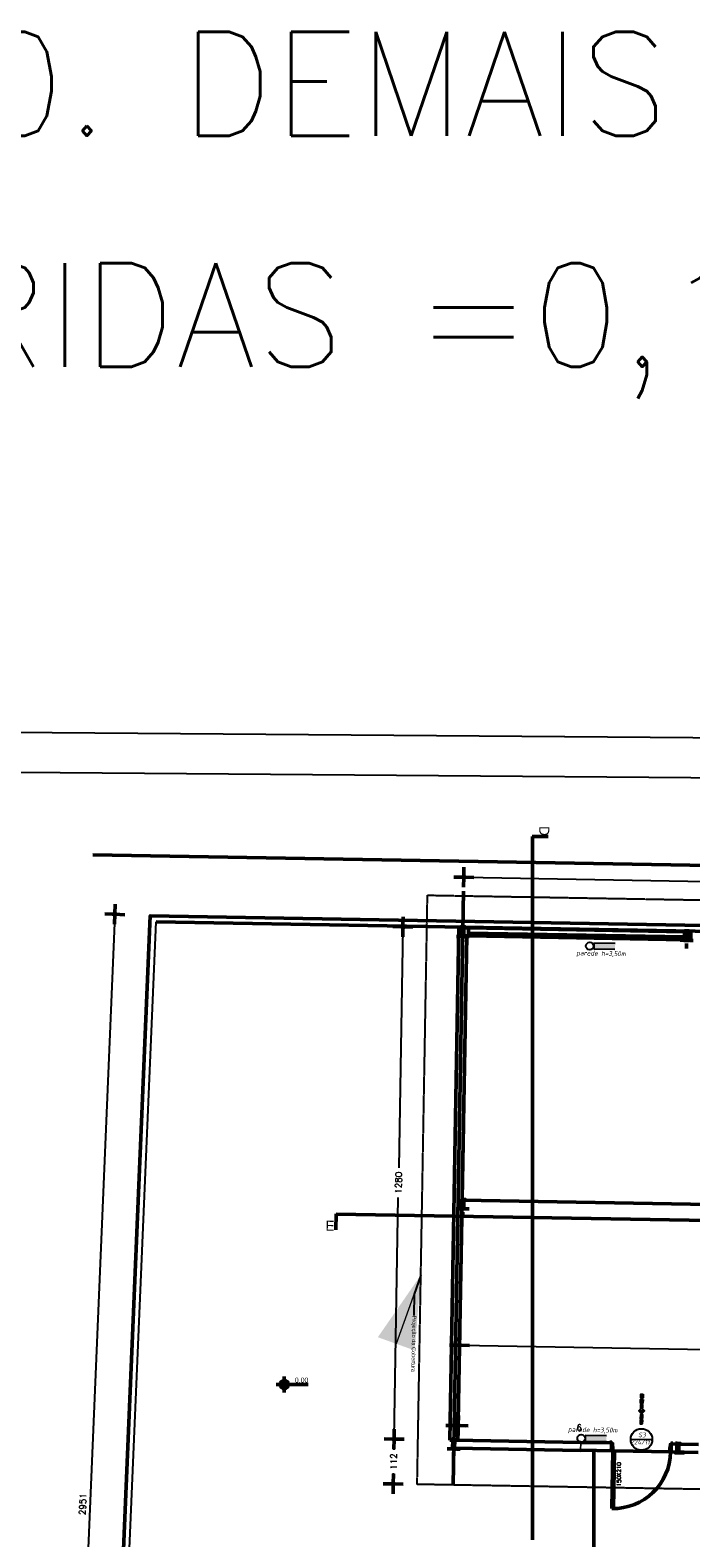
# Model space of a CAD drawing. Header units: inches. Extents: x -33917 to -601, y 26730 to 64098.
# Tile 15 of 80: x -28762 to -27110, y 31699 to 35465. Entities that reach past the tile are written whole.
import ezdxf
from ezdxf.enums import TextEntityAlignment as Align

# ---------------------------------------------------------------- set-up
doc = ezdxf.new("R2010")
doc.units = ezdxf.units.IN
doc.header["$LTSCALE"] = 0.8
doc.header["$MEASUREMENT"] = 0
doc.set_wipeout_variables(frame=1)
doc.header["$PDMODE"] = 2
doc.linetypes.add('HIDDEN', pattern=[0.375, 0.25, -0.125])
doc.linetypes.add('Linha Tracejada 2_1', pattern=[3, 2, -1])
for name, color, linetype in [('3d', 7, 'Continuous'), ('Incêndio_símbolos', 240, 'Continuous'), ('Parede.ARQ', 7, 'Continuous'), ('SIMBOLOGIA', 5, 'Continuous'), ('texto', 7, 'Continuous')]:
    doc.layers.add(name, color=color, linetype=linetype)
doc.layers.add('Parede', color=7, linetype='Continuous', lineweight=50)
doc.layers.add('Telhado', color=45, linetype='HIDDEN', lineweight=18)
doc.styles.add('GENERATED_STYLE_1', font='arial.ttf')
doc.styles.add('ISOCP', font='isocp.shx', dxfattribs={"oblique": 10})
doc.styles.add('R', font='romans.shx')
doc.styles.add('ROMANS', font='romans__.ttf')
doc.styles.add('simplexNt', font='simplex.shx')
doc.styles.add('style4', font='txt')
doc.dimstyles.new('100', dxfattribs={"dimscale": 2, "dimtxt": 14, "dimasz": 1, "dimexe": 1, "dimexo": 1, "dimgap": 5, "dimtad": 1, "dimdec": 0, "dimdsep": 46, "dimtxsty": 'R', "dimblk1": 'COTA', "dimblk2": 'COTA', "dimsah": 1, "dimcen": 1, "dimse1": 1, "dimse2": 1, "dimclrt": 7, "dimaunit": 1, "dimadec": 0, "dimazin": 0, "dimtfac": 1, "dimtdec": 0, "dimtmove": 2, "dimatfit": 3, "dimldrblk": 'COTA', "dimfxl": 1, "dimtolj": 1, "dimarcsym": 0})
doc.dimstyles.new('GENERATED_STYLE__7', dxfattribs={"dimtxt": 0.18, "dimasz": 182.4, "dimexe": 0.18, "dimexo": 0.0625, "dimgap": 0.09, "dimtad": 0, "dimtih": 1, "dimtoh": 1, "dimdec": 4, "dimzin": 0, "dimdsep": 46, "dimtxsty": 'Standard', "dimcen": 0.09, "dimadec": 0, "dimazin": 0, "dimtfac": 1, "dimtdec": 4, "dimtmove": 0, "dimatfit": 3, "dimldrblk": 'ARROWHEAD_5', "dimfxl": 1, "dimtolj": 1, "dimtzin": 0, "dimarcsym": 0})

# ---------------------------------------------------------------- blocks, each defined once
blk = doc.blocks.new('COTA')
h = blk.add_hatch(color=256)
h.paths.add_polyline_path([(0, 1.5, 0.414214), (-1.5, 0), (0, 0)])
h.paths.add_polyline_path([(1.5, 0), (0, 0), (0, -1.5, 0.414214)])
h.paths.add_polyline_path([(0, 1.5), (0, 0), (1.5, 0, 0.414214)])
h.paths.add_polyline_path([(0, 0), (-1.5, 0, 0.414214), (0, -1.5)])
for p, q in [((0, 0), (-12.5, 0)), ((0, 12.5), (0, 0)), ((0, -12.5), (0, 0)), ((0, 0), (12.5, 0))]:
    blk.add_line(p, q)
blk.add_circle((0, 0), 1.5)
blk = doc.blocks.new('*D20')
at = {"layer": 'Defpoints', "color": 0, "lineweight": -3, "transparency": 16777216}
for p in [(-27690.2, 33222.9), (-27852.4, 31945.5), (-27712.5, 31943)]:
    blk.add_point(p, dxfattribs=at)
at = {"layer": 'Parede', "color": 0, "lineweight": -2, "transparency": 16777216}
for p, q in [((-27830.1, 33223.3), (-27840.6, 32622.8)), ((-27852.4, 31947.5), (-27841.9, 32548.7))]:
    blk.add_line(p, q, dxfattribs=at)
at = {"layer": 'Parede', "color": 0, "lineweight": -2, "transparency": 16777216, "xscale": 2, "yscale": 2, "zscale": 2}
for p, rotation in [((-27830, 33225.3), 88.99999999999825), ((-27852.4, 31945.5), 268.9999999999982)]:
    blk.add_blockref('COTA', p, dxfattribs=dict(at, rotation=rotation))
at = {"layer": 'Parede', "color": 7, "transparency": 16777216, "insert": (-27841.2, 32585.8), "char_height": 16, "attachment_point": 5, "rotation": 89, "style": 'R'}
blk.add_mtext('\\A1;1280', dxfattribs=at)
blk = doc.blocks.new('*D22')
at = {"layer": 'Defpoints', "color": 0, "lineweight": -3, "transparency": 16777216}
for p in [(-27681.3, 32582.6), (-27697.7, 31979.4), (-27698.5, 31932.8)]:
    blk.add_point(p, dxfattribs=at)
at = {"layer": 'Parede', "color": 0, "lineweight": -2, "transparency": 16777216}
for p, q in [((-27699.7, 31979.4), (-27701.7, 31979.4)), ((-27691.9, 31979.3), (-27697.7, 31979.4)), ((-27689.9, 31979.2), (-27687.9, 31979.2))]:
    blk.add_line(p, q, dxfattribs=at)
at = {"layer": 'Parede', "color": 0, "lineweight": -2, "transparency": 16777216, "xscale": 2, "yscale": 2, "zscale": 2}
for p, rotation in [((-27697.7, 31979.4), 359.0000000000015), ((-27691.9, 31979.3), 179.0000000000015)]:
    blk.add_blockref('COTA', p, dxfattribs=dict(at, rotation=rotation))
at = {"layer": 'Parede', "color": 7, "transparency": 16777216, "insert": (-27389.6, 31974), "char_height": 16, "attachment_point": 5, "rotation": 359, "style": 'R'}
blk.add_mtext('\\A1;6', dxfattribs=at)
blk = doc.blocks.new('*D23')
at = {"layer": 'Defpoints', "color": 0, "lineweight": -3, "transparency": 16777216}
for p in [(-27712.5, 31943), (-27854.3, 31833.5), (-27794.5, 31832.5)]:
    blk.add_point(p, dxfattribs=at)
at = {"layer": 'Parede', "color": 0, "lineweight": -2, "transparency": 16777216}
for p, q in [((-27852.4, 31943.5), (-27852.8, 31918.9)), ((-27854.3, 31835.5), (-27853.9, 31860.1))]:
    blk.add_line(p, q, dxfattribs=at)
at = {"layer": 'Parede', "color": 0, "lineweight": -2, "transparency": 16777216, "xscale": 2, "yscale": 2, "zscale": 2}
for p, rotation in [((-27852.4, 31945.5), 88.99999999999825), ((-27854.3, 31833.5), 268.9999999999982)]:
    blk.add_blockref('COTA', p, dxfattribs=dict(at, rotation=rotation))
at = {"layer": 'Parede', "color": 7, "transparency": 16777216, "insert": (-27853.4, 31889.5), "char_height": 16, "attachment_point": 5, "rotation": 89, "style": 'R'}
blk.add_mtext('\\A1;112', dxfattribs=at)
blk = doc.blocks.new('*D29')
at = {"layer": 'Defpoints', "color": 0, "lineweight": -3, "transparency": 16777216}
for p in [(-27681.3, 32582.6), (-25381.9, 32532.5), (-27688.4, 32180)]:
    blk.add_point(p, dxfattribs=at)
at = {"layer": 'Parede', "color": 0, "lineweight": -2, "transparency": 16777216}
for p, q in [((-27686.4, 32179.9), (-26576.4, 32160.5)), ((-25390.7, 32139.8), (-26500, 32159.2))]:
    blk.add_line(p, q, dxfattribs=at)
at = {"layer": 'Parede', "color": 0, "lineweight": -2, "transparency": 16777216, "xscale": 2, "yscale": 2, "zscale": 2}
for p, rotation in [((-27688.4, 32180), 179.0000000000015), ((-25388.7, 32139.8), 359.0000000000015)]:
    blk.add_blockref('COTA', p, dxfattribs=dict(at, rotation=rotation))
at = {"layer": 'Parede', "color": 7, "transparency": 16777216, "insert": (-26538.2, 32159.9), "char_height": 16, "attachment_point": 5, "rotation": 359, "style": 'R'}
blk.add_mtext('\\A1;2300', dxfattribs=at)
blk = doc.blocks.new('*D33')
at = {"layer": 'Defpoints', "color": 0, "lineweight": -3, "transparency": 16777216}
for p in [(-27678, 33349.1), (-27678.6, 33314.2), (-25358.9, 33273.7)]:
    blk.add_point(p, dxfattribs=at)
at = {"layer": 'Parede', "color": 0, "lineweight": -2, "transparency": 16777216}
for p, q in [((-27676, 33349.1), (-26556, 33329.5)), ((-25360.3, 33308.7), (-26479.6, 33328.2))]:
    blk.add_line(p, q, dxfattribs=at)
at = {"layer": 'Parede', "color": 0, "lineweight": -2, "transparency": 16777216, "xscale": 2, "yscale": 2, "zscale": 2}
for p, rotation in [((-27678, 33349.1), 179.0000000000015), ((-25358.3, 33308.6), 359.0000000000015)]:
    blk.add_blockref('COTA', p, dxfattribs=dict(at, rotation=rotation))
at = {"layer": 'Parede', "color": 7, "transparency": 16777216, "insert": (-26517.8, 33328.9), "char_height": 16, "attachment_point": 5, "rotation": 359, "style": 'R'}
blk.add_mtext('\\A1;2320', dxfattribs=at)
blk = doc.blocks.new('ARROWHEAD_5')
at = {"linetype": 'Continuous', "lineweight": 0}
blk.add_hatch(color=0, dxfattribs=at).paths.add_polyline_path([(-1, 0.2679), (0, 0), (-1, -0.2679)])
at = {"color": 0, "linetype": 'Continuous', "lineweight": 0}
blk.add_line((0, 0), (-1, 0), dxfattribs=at)
blk = doc.blocks.new('*D34')
at = {"layer": 'Defpoints', "color": 0, "lineweight": -3, "transparency": 16777216}
for p in [(-28461.9, 33252.8), (-28675, 30308.1), (-28586.3, 30304.4)]:
    blk.add_point(p, dxfattribs=at)
at = {"layer": 'Parede', "color": 0, "lineweight": -2, "transparency": 16777216}
blk.add_line((-28550.7, 33254.5), (-28675, 30310.1), dxfattribs=at)
at = {"layer": 'Parede', "color": 0, "lineweight": -2, "transparency": 16777216, "xscale": 2, "yscale": 2, "zscale": 2}
for p, rotation in [((-28550.6, 33256.5), 87.5832752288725), ((-28675, 30308.1), 267.5832752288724)]:
    blk.add_blockref('COTA', p, dxfattribs=dict(at, rotation=rotation))
at = {"layer": 'Parede', "color": 7, "lineweight": -3, "transparency": 16777216, "insert": (-28630.8, 31783.1), "char_height": 16, "attachment_point": 5, "rotation": 87.5833, "style": 'R'}
blk.add_mtext('\\A1;2951', dxfattribs=at)
blk = doc.blocks.new('A$C72734E0C')
at = {"layer": 'SIMBOLOGIA'}
for points in [[(10.7, 68.2), (4.1, 61.6), (0, 65.7), (10.7, 76.5), (21.4, 65.7), (17.3, 61.6)], [(15.4, 101.7), (6.1, 101.7), (6.1, 116.5), (15.4, 116.5)], [(15.4, 80.7), (6.1, 80.7), (6.1, 95.5), (15.4, 95.5)], [(15.4, 42), (6.1, 42), (6.1, 56.8), (15.4, 56.8)], [(15.4, 21), (6.1, 21), (6.1, 35.8), (15.4, 35.8)], [(15.4, 0), (6.1, 0), (6.1, 14.9), (15.4, 14.9)]]:
    blk.add_hatch(color=240, dxfattribs=at).paths.add_polyline_path(points)
at = {"layer": 'SIMBOLOGIA', "color": 240}
for points in [[(10.7, 76.5), (21.4, 65.7), (17.3, 61.6), (10.7, 68.2), (4.1, 61.6), (0, 65.7)], [(6.1, 116.5), (6.1, 101.7), (15.4, 101.7), (15.4, 116.5)], [(6.1, 95.5), (6.1, 80.7), (15.4, 80.7), (15.4, 95.5)], [(6.1, 56.8), (6.1, 42), (15.4, 42), (15.4, 56.8)], [(6.1, 21), (6.1, 35.8), (15.4, 35.8), (15.4, 21)], [(6.1, 0), (6.1, 14.9), (15.4, 14.9), (15.4, 0)]]:
    blk.add_lwpolyline(points, close=True, dxfattribs=at)

msp = doc.modelspace()

# ---------------------------------------------------------------- hatches: boundary and pattern name
at = {"layer": '3d'}
msp.add_hatch(color=240, dxfattribs=at).paths.add_polyline_path([(-27299.989, 33168.277), (-27299.72, 33183.634), (-27352.961, 33184.564), (-27353.229, 33169.206)])
at = {"layer": 'Parede'}
for points in [[(-28126.717, 32081.848), (-28116.717, 32081.848), (-28117.478, 32085.675), (-28119.646, 32088.919), (-28122.89, 32091.087), (-28126.717, 32091.848)], [(-28126.717, 32081.848), (-28136.717, 32081.848), (-28135.956, 32078.022), (-28133.788, 32074.777), (-28130.544, 32072.61), (-28126.717, 32071.848)]]:
    msp.add_hatch(color=256, dxfattribs=at).paths.add_polyline_path(points)

# ---------------------------------------------------------------- linework, layer by layer
at = {"layer": '3d', "color": 240}
for p, q in [((-27352.961, 33184.564), (-27353.229, 33169.206)), ((-27299.72, 33183.634), (-27352.961, 33184.564)), ((-27299.989, 33168.277), (-27353.229, 33169.206))]:
    msp.add_line(p, q, dxfattribs=at)
msp.add_circle((-27363.056, 33177.059), 9.6, dxfattribs=at)
at = {"layer": 'Incêndio_símbolos'}
msp.add_line((-27260.681, 31945.184), (-27206.891, 31944.245), dxfattribs=at)
msp.add_circle((-27233.786, 31944.714), 26.899, dxfattribs=at)
at = {"layer": 'Parede'}
for p, q in [((-27506.914, 33450.536), (-27466.914, 33450.536)), ((-28605.595, 33405.297), (-24526.086, 33334.435)), ((-27690.524, 33202.854), (-27682.995, 33202.722)), ((-27678.056, 33202.636), (-27670.527, 33202.505)), ((-27651.77, 33209.178), (-27651.892, 33202.179)), ((-27637.18, 33208.924), (-27637.302, 33201.925)), ((-27622.59, 33208.669), (-27622.712, 33201.67)), ((-27608, 33208.414), (-27608.122, 33201.415)), ((-27593.41, 33208.16), (-27593.533, 33201.161)), ((-27578.82, 33207.905), (-27578.943, 33200.906)), ((-27564.231, 33207.65), (-27564.353, 33200.651)), ((-27549.641, 33207.396), (-27549.763, 33200.397)), ((-27535.051, 33207.141), (-27535.173, 33200.142)), ((-27520.461, 33206.886), (-27520.583, 33199.887)), ((-27505.871, 33206.632), (-27505.993, 33199.633)), ((-27491.281, 33206.377), (-27491.403, 33199.378)), ((-27476.691, 33206.122), (-27476.813, 33199.123)), ((-27462.101, 33205.868), (-27462.224, 33198.869)), ((-27447.512, 33205.613), (-27447.634, 33198.614)), ((-27432.922, 33205.358), (-27433.044, 33198.359)), ((-27418.332, 33205.104), (-27418.454, 33198.105)), ((-27403.742, 33204.849), (-27403.864, 33197.85)), ((-27389.152, 33204.594), (-27389.274, 33197.595)), ((-27374.562, 33204.34), (-27374.684, 33197.341)), ((-27359.972, 33204.085), (-27360.094, 33197.086)), ((-27345.382, 33203.83), (-27345.505, 33196.831)), ((-27330.792, 33203.576), (-27330.915, 33196.577)), ((-27316.203, 33203.321), (-27316.325, 33196.322)), ((-27301.613, 33203.066), (-27301.735, 33196.067)), ((-27287.023, 33202.812), (-27287.145, 33195.813)), ((-27272.433, 33202.557), (-27272.555, 33195.558)), ((-27257.843, 33202.302), (-27257.965, 33195.303)), ((-27243.253, 33202.048), (-27243.375, 33195.049)), ((-27228.663, 33201.793), (-27228.785, 33194.794)), ((-27214.073, 33201.538), (-27214.196, 33194.539)), ((-27199.484, 33201.284), (-27199.606, 33194.285)), ((-27184.894, 33201.029), (-27185.016, 33194.03)), ((-27170.304, 33200.774), (-27170.426, 33193.775)), ((-27155.714, 33200.52), (-27155.836, 33193.521)), ((-27110.726, 33192.733), (-27110.604, 33199.732)), ((-27110.604, 33199.732), (-27110.377, 33212.73)), ((-27996.942, 32508.565), (-27997.64, 32468.571)), ((-28126.717, 32061.848), (-28126.717, 32101.848)), ((-28146.717, 32081.848), (-28067.21, 32081.848)), ((-27312.649, 31936.066), (-27312.616, 31937.966)), ((-27312.616, 31937.966), (-27307.617, 31937.878)), ((-27307.617, 31937.878), (-27307.65, 31935.979)), ((-27308.95, 31936.001), (-27312.649, 31936.066)), ((-27307.65, 31935.979), (-27312.649, 31936.066)), ((-27308.95, 31936.001), (-27312.649, 31936.066)), ((-27308.95, 31936.001), (-27312.649, 31936.066)), ((-27309.293, 31916.358), (-27309.098, 31927.503)), ((-27309.098, 31927.503), (-27309.293, 31916.358)), ((-27309.293, 31916.358), (-27309.098, 31927.503)), ((-27309.293, 31916.358), (-27309.098, 31927.503)), ((-27309.098, 31927.503), (-27308.95, 31936.001)), ((-27309.098, 31927.503), (-27308.95, 31936.001)), ((-27309.098, 31927.503), (-27308.95, 31936.001)), ((-27309.098, 31927.503), (-27308.95, 31936.001)), ((-27306.598, 31927.459), (-27309.098, 31927.503)), ((-27305.099, 31927.433), (-27309.098, 31927.503)), ((-27308.95, 31936.001), (-27306.45, 31935.958)), ((-27307.813, 31771.91), (-27305.293, 31916.288)), ((-27306.45, 31935.958), (-27306.598, 31927.459)), ((-27305.293, 31916.288), (-27301.294, 31916.218)), ((-27301.294, 31916.218), (-27303.814, 31771.84)), ((-27159.121, 31924.885), (-27158.973, 31933.383)), ((-27158.973, 31933.383), (-27155.273, 31933.319)), ((-27303.814, 31771.84), (-27307.813, 31771.91))]:
    msp.add_line(p, q, dxfattribs=at)
at = {"layer": 'Parede', "lineweight": -3}
msp.add_line((-28570.703, 30319.057), (-28447.529, 33237.527), dxfattribs=at)
at = {"layer": 'Parede', "flags": 128}
for points in [[(-28586.336, 30304.373), (-28461.899, 33252.779), (-24976.594, 33192.238), (-24573.525, 32848.533), (-24231.365, 31044.808)], [(-28447.529, 33237.527), (-24982.234, 33177.334), (-24587.278, 32840.547), (-24246.102, 31042.012)], [(-27682.646, 33222.719), (-27690.175, 33222.851), (-27712.514, 31943.046)], [(-27666.179, 33222.432), (-27677.707, 33222.633)], [(-27692.517, 31942.696), (-27670.527, 33202.505)], [(-27670.527, 33202.505), (-27666.528, 33202.435)], [(-27126.61, 33193.01), (-27123.081, 33192.949)], [(-27122.732, 33212.946), (-27126.261, 33213.007)], [(-27118.142, 33192.863), (-27110.726, 33192.733)], [(-27110.377, 33212.73), (-27117.792, 33212.86)], [(-27705.485, 31942.923), (-27712.514, 31943.046)], [(-27692.517, 31942.696), (-27700.546, 31942.837)], [(-27353.032, 30682.012), (-27353.032, 31917.121)], [(-27162.051, 31917.435), (-27162.121, 31913.435), (-27091.642, 31912.205)], [(-27145.071, 31933.141), (-27158.973, 31933.383)], [(-27091.293, 31932.202), (-27140.132, 31933.055)]]:
    msp.add_lwpolyline(points, dxfattribs=at)
at = {"layer": 'Parede'}
msp.add_circle((-28126.717, 32081.848), 10, dxfattribs=at)
at = {"layer": 'Telhado', "color": 7, "linetype": 'Linha Tracejada 2_1', "lineweight": -3, "flags": 128}
for points in [[(-27794.456, 31832.499), (-27781.515, 32573.887)], [(-25294.837, 31788.868), (-27794.456, 31832.499)]]:
    msp.add_lwpolyline(points, dxfattribs=at)
at = {"layer": 'texto'}
for points in [[(-33831.702, 26838.875), (-21020.354, 26738.875), (-21020.354, 33649.64), (-33831.702, 33749.64)], [(-33731.702, 26938.875), (-21120.354, 26838.875), (-21120.354, 33549.64), (-33731.702, 33649.64)]]:
    msp.add_lwpolyline(points, close=True, dxfattribs=at)

# ---------------------------------------------------------------- block references
at = {"xscale": 0.6400000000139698, "yscale": 0.6400000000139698, "zscale": 0.6399999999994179, "rotation": 179}
msp.add_blockref('A$C72734E0C', (-27225.729, 32057.883), dxfattribs=at)

# ---------------------------------------------------------------- texts
at = {"layer": 'Incêndio_símbolos', "style": 'ROMANS'}
for s, p in [('PLOTAR COLORIDO A COR 240. DEMAIS CORES PRETO', (-33952.302, 35201.302)), ('ESPESSURA DE PENAS COLORIDAS =0,15', (-33952.302, 34624.198))]:
    msp.add_text(s, height=259.2, dxfattribs=at).set_placement(p)
at = {"layer": 'Incêndio_símbolos', "style": 'ISOCP', "oblique": 10, "width": 0.95}
for s, height, p in [('parede h=3,50m', 12.10404, (-27334.813, 33152.992)), ('224/112', 11.7651, (-27232.739, 31932.161)), ('S3', 11.7651, (-27232.427, 31950.036))]:
    msp.add_text(s, height=height, rotation=359, dxfattribs=at).set_placement(p, align=Align.CENTER)
at = {"layer": 'Parede'}
for s, height, rotation, style, p in [('D', 25, 270, 'style4', (-27489.134, 33476.749)), ('E', 25, 359, 'style4', (-28023.897, 32466.249)), ('150X210', 10, 90, 'simplexNt', (-27285.02, 31827.692))]:
    msp.add_text(s, height=height, rotation=rotation, dxfattribs=dict(at, style=style)).set_placement(p)
at = {"layer": 'Parede', "insert": (-27803.219, 32254.019), "char_height": 10, "attachment_point": 4, "rotation": 269, "style": 'GENERATED_STYLE_1'}
msp.add_mtext('\\A1;Projeção da Cobertura', dxfattribs=at)
at = {"layer": 'Parede', "insert": (-28100.467, 32084.348), "char_height": 12.5, "attachment_point": 7, "style": 'GENERATED_STYLE_1'}
msp.add_mtext('\\A1;0,00', dxfattribs=at)

# ---------------------------------------------------------------- dimensions: what is measured, and where the dimension line sits
at = {"layer": 'Parede'}
dim = msp.add_linear_dim(base=(-27677.97, 33349.131), p1=(-25358.933, 33273.673), p2=(-27678.58, 33314.163), angle=179, dimstyle='100', override={"dimtxt": 8}, dxfattribs=at)
dim.commit()
dim.dimension.update_dxf_attribs({"geometry": '*D33', "text_midpoint": (-26517.819, 33328.881), "dimtype": 160})
at = {"layer": 'Parede', "lineweight": -3}
dim = msp.add_aligned_dim(p1=(-28461.899, 33252.779), p2=(-28586.336, 30304.373), distance=-88.786, dimstyle='100', override={"dimtxt": 8}, dxfattribs=at)
dim.commit()
dim.dimension.update_dxf_attribs({"geometry": '*D34', "text_midpoint": (-28630.809, 31783.079)})

# ---------------------------------------------------------------- leaders
at = {"layer": 'Parede', "annotation_type": 0, "has_hookline": 1, "hookline_direction": 0, "text_width": 138.888, "horizontal_direction": (-0.017452, -0.999848, 0)}
msp.add_leader([(-27785.331, 32355.287), (-27802.277, 32308.01), (-27803.217, 32254.109)], dimstyle='GENERATED_STYLE__7', dxfattribs=at)

# ---------------------------------------------------------------- next in the draw order: wipeouts: each hides what was drawn before it
for points in [[(-27686.135, 33225.151), (-27686.139, 33224.901), (-27686.045, 33224.637), (-27685.801, 33224.499), (-27682.968, 33224.052), (-27682.724, 33223.914), (-27682.63, 33223.65), (-27682.999, 33202.532), (-27683.102, 33202.271), (-27683.35, 33202.142), (-27686.198, 33201.794), (-27686.446, 33201.664), (-27686.549, 33201.404), (-27686.553, 33201.154), (-27683.024, 33201.093), (-27678.085, 33201.006), (-27674.555, 33200.945), (-27674.551, 33201.194), (-27674.644, 33201.458), (-27674.888, 33201.596), (-27677.722, 33202.044), (-27677.966, 33202.182), (-27678.06, 33202.446), (-27677.691, 33223.563), (-27677.588, 33223.824), (-27677.34, 33223.954), (-27674.492, 33224.302), (-27674.243, 33224.431), (-27674.141, 33224.692), (-27674.136, 33224.941), (-27677.666, 33225.003), (-27682.605, 33225.089)], [(-27126.22, 33215.377), (-27126.224, 33215.128), (-27126.131, 33214.864), (-27125.887, 33214.726), (-27123.053, 33214.278), (-27122.809, 33214.141), (-27122.715, 33213.876), (-27123.084, 33192.759), (-27123.187, 33192.498), (-27123.436, 33192.368), (-27126.283, 33192.02), (-27126.532, 33191.891), (-27126.634, 33191.63), (-27126.639, 33191.381), (-27123.109, 33191.319), (-27118.17, 33191.233), (-27114.641, 33191.171), (-27114.636, 33191.421), (-27114.73, 33191.685), (-27114.974, 33191.823), (-27117.807, 33192.27), (-27118.051, 33192.408), (-27118.145, 33192.672), (-27117.776, 33213.79), (-27117.673, 33214.051), (-27117.425, 33214.18), (-27114.577, 33214.528), (-27114.329, 33214.658), (-27114.226, 33214.918), (-27114.222, 33215.168), (-27117.751, 33215.229), (-27122.69, 33215.316)], [(-27686.532, 32544.435), (-27686.532, 32544.186), (-27686.434, 32543.923), (-27686.187, 32543.79), (-27683.346, 32543.392), (-27683.1, 32543.258), (-27683.002, 32542.996), (-27683.002, 32521.875), (-27683.1, 32521.612), (-27683.346, 32521.479), (-27686.187, 32521.081), (-27686.434, 32520.947), (-27686.532, 32520.685), (-27686.532, 32520.435), (-27683.002, 32520.435), (-27678.062, 32520.435), (-27674.532, 32520.435), (-27674.532, 32520.685), (-27674.63, 32520.947), (-27674.876, 32521.081), (-27677.717, 32521.479), (-27677.964, 32521.612), (-27678.062, 32521.875), (-27678.062, 32542.996), (-27677.964, 32543.258), (-27677.717, 32543.392), (-27674.876, 32543.79), (-27674.63, 32543.923), (-27674.532, 32544.186), (-27674.532, 32544.435), (-27678.062, 32544.435), (-27683.002, 32544.435)], [(-27385.856, 31917.341), (-27385.507, 31937.338), (-27700.546, 31942.837), (-27700.895, 31922.84)], [(-27148.567, 31935.108), (-27148.571, 31934.859), (-27148.478, 31934.595), (-27148.234, 31934.457), (-27145.4, 31934.009), (-27145.156, 31933.872), (-27145.063, 31933.607), (-27145.431, 31912.49), (-27145.534, 31912.229), (-27145.783, 31912.1), (-27148.63, 31911.751), (-27148.879, 31911.622), (-27148.982, 31911.361), (-27148.986, 31911.112), (-27145.456, 31911.05), (-27140.517, 31910.964), (-27136.988, 31910.903), (-27136.983, 31911.152), (-27137.077, 31911.416), (-27137.321, 31911.554), (-27140.154, 31912.001), (-27140.398, 31912.139), (-27140.492, 31912.403), (-27140.123, 31933.521), (-27140.021, 31933.782), (-27139.772, 31933.911), (-27136.925, 31934.259), (-27136.676, 31934.389), (-27136.573, 31934.649), (-27136.569, 31934.899), (-27140.098, 31934.96), (-27145.038, 31935.047)]]:
    msp.add_wipeout(points).dxf.layer = 'Parede'

# ---------------------------------------------------------------- next in the draw order: hatches: boundary and pattern name
at = {"layer": '3d'}
msp.add_hatch(color=240, dxfattribs=at).paths.add_polyline_path([(-27321.453, 31938.563), (-27321.185, 31953.921), (-27374.425, 31954.85), (-27374.693, 31939.493)])

# ---------------------------------------------------------------- next in the draw order: linework, layer by layer
at = {"layer": '3d', "color": 240}
for p, q in [((-27374.425, 31954.85), (-27374.693, 31939.493)), ((-27321.453, 31938.563), (-27374.693, 31939.493)), ((-27321.185, 31953.921), (-27374.425, 31954.85))]:
    msp.add_line(p, q, dxfattribs=at)
msp.add_circle((-27384.521, 31947.345), 9.6, dxfattribs=at)
at = {"layer": 'Parede'}
for p, q in [((-27505.947, 33450.536), (-27505.947, 31693.629)), ((-27680.415, 33209.048), (-27680.205, 33221.046)), ((-27666.406, 33209.434), (-27666.179, 33222.432)), ((-27666.179, 33222.432), (-27126.261, 33213.007)), ((-27688.553, 33201.189), (-27696.552, 33201.329)), ((-27680.694, 33193.051), (-27680.903, 33181.053)), ((-27672.556, 33200.91), (-27664.557, 33200.77)), ((-27666.528, 33202.435), (-27666.406, 33209.434)), ((-27666.528, 33202.435), (-27666.406, 33209.434)), ((-27666.528, 33202.435), (-27126.61, 33193.01)), ((-27666.528, 33202.435), (-27126.61, 33193.01)), ((-27666.406, 33209.434), (-27126.488, 33200.009)), ((-27141.124, 33200.265), (-27141.246, 33193.266)), ((-27128.638, 33191.416), (-27136.637, 33191.555)), ((-27126.61, 33193.01), (-27126.488, 33200.009)), ((-27126.61, 33193.01), (-27126.488, 33200.009)), ((-27126.488, 33200.009), (-27126.261, 33213.007)), ((-27120.779, 33183.277), (-27120.989, 33171.279)), ((-27120.5, 33199.275), (-27120.291, 33211.273)), ((-27112.641, 33191.137), (-27104.642, 33190.997)), ((-27678.758, 32730.971), (-27685.231, 32360.143)), ((-25382.401, 32502.173), (-27682.051, 32542.314)), ((-27680.532, 32528.435), (-27680.532, 32540.435)), ((-27996.959, 32507.598), (-25010.159, 32455.463)), ((-27688.532, 32520.435), (-27696.532, 32520.435)), ((-27680.532, 32512.435), (-27680.532, 32500.435)), ((-27672.532, 32520.435), (-27664.532, 32520.435)), ((-27163.12, 31924.954), (-27163.251, 31917.456)), ((-27163.251, 31917.456), (-27159.252, 31917.386)), ((-27159.121, 31924.885), (-27163.12, 31924.954)), ((-27161.621, 31924.928), (-27161.472, 31933.427)), ((-27159.121, 31924.885), (-27161.621, 31924.928)), ((-27161.472, 31933.427), (-27158.973, 31933.383)), ((-27160.272, 31933.406), (-27160.239, 31935.306)), ((-27155.273, 31933.319), (-27160.272, 31933.406)), ((-27160.239, 31935.306), (-27155.24, 31935.219)), ((-27159.322, 31913.386), (-27159.121, 31924.885)), ((-27159.322, 31913.386), (-27159.121, 31924.885)), ((-27159.322, 31913.386), (-27159.121, 31924.885)), ((-27158.973, 31933.383), (-27159.121, 31924.885)), ((-27159.121, 31924.885), (-27158.973, 31933.383)), ((-27159.121, 31924.885), (-27158.973, 31933.383)), ((-27158.973, 31933.383), (-27155.273, 31933.319)), ((-27158.973, 31933.383), (-27155.273, 31933.319)), ((-27155.24, 31935.219), (-27155.273, 31933.319)), ((-27142.847, 31919.006), (-27142.638, 31931.004)), ((-27134.988, 31910.868), (-27126.989, 31910.728))]:
    msp.add_line(p, q, dxfattribs=at)
at = {"layer": 'Parede', "flags": 128}
for points in [[(-27686.135, 33225.151), (-27686.139, 33224.901), (-27686.045, 33224.637), (-27685.801, 33224.499), (-27682.968, 33224.052), (-27682.724, 33223.914), (-27682.63, 33223.65), (-27682.999, 33202.532), (-27683.102, 33202.271), (-27683.35, 33202.142), (-27686.198, 33201.794), (-27686.446, 33201.664), (-27686.549, 33201.404), (-27686.553, 33201.154), (-27683.024, 33201.093), (-27678.085, 33201.006), (-27674.555, 33200.945), (-27674.551, 33201.194), (-27674.644, 33201.458), (-27674.888, 33201.596), (-27677.722, 33202.044), (-27677.966, 33202.182), (-27678.06, 33202.446), (-27677.691, 33223.563), (-27677.588, 33223.824), (-27677.34, 33223.954), (-27674.492, 33224.302), (-27674.243, 33224.431), (-27674.141, 33224.692), (-27674.136, 33224.941), (-27677.666, 33225.003), (-27682.605, 33225.089)], [(-27126.22, 33215.377), (-27126.224, 33215.128), (-27126.131, 33214.864), (-27125.887, 33214.726), (-27123.053, 33214.278), (-27122.809, 33214.141), (-27122.715, 33213.876), (-27123.084, 33192.759), (-27123.187, 33192.498), (-27123.436, 33192.368), (-27126.283, 33192.02), (-27126.532, 33191.891), (-27126.634, 33191.63), (-27126.639, 33191.381), (-27123.109, 33191.319), (-27118.17, 33191.233), (-27114.641, 33191.171), (-27114.636, 33191.421), (-27114.73, 33191.685), (-27114.974, 33191.823), (-27117.807, 33192.27), (-27118.051, 33192.408), (-27118.145, 33192.672), (-27117.776, 33213.79), (-27117.673, 33214.051), (-27117.425, 33214.18), (-27114.577, 33214.528), (-27114.329, 33214.658), (-27114.226, 33214.918), (-27114.222, 33215.168), (-27117.751, 33215.229), (-27122.69, 33215.316)], [(-27686.532, 32544.435), (-27686.532, 32544.186), (-27686.434, 32543.923), (-27686.187, 32543.79), (-27683.346, 32543.392), (-27683.1, 32543.258), (-27683.002, 32542.996), (-27683.002, 32521.875), (-27683.1, 32521.612), (-27683.346, 32521.479), (-27686.187, 32521.081), (-27686.434, 32520.947), (-27686.532, 32520.685), (-27686.532, 32520.435), (-27683.002, 32520.435), (-27678.062, 32520.435), (-27674.532, 32520.435), (-27674.532, 32520.685), (-27674.63, 32520.947), (-27674.876, 32521.081), (-27677.717, 32521.479), (-27677.964, 32521.612), (-27678.062, 32521.875), (-27678.062, 32542.996), (-27677.964, 32543.258), (-27677.717, 32543.392), (-27674.876, 32543.79), (-27674.63, 32543.923), (-27674.532, 32544.186), (-27674.532, 32544.435), (-27678.062, 32544.435), (-27683.002, 32544.435)], [(-27148.567, 31935.108), (-27148.571, 31934.859), (-27148.478, 31934.595), (-27148.234, 31934.457), (-27145.4, 31934.009), (-27145.156, 31933.872), (-27145.063, 31933.607), (-27145.431, 31912.49), (-27145.534, 31912.229), (-27145.783, 31912.1), (-27148.63, 31911.751), (-27148.879, 31911.622), (-27148.982, 31911.361), (-27148.986, 31911.112), (-27145.456, 31911.05), (-27140.517, 31910.964), (-27136.988, 31910.903), (-27136.983, 31911.152), (-27137.077, 31911.416), (-27137.321, 31911.554), (-27140.154, 31912.001), (-27140.398, 31912.139), (-27140.492, 31912.403), (-27140.123, 31933.521), (-27140.021, 31933.782), (-27139.772, 31933.911), (-27136.925, 31934.259), (-27136.676, 31934.389), (-27136.573, 31934.649), (-27136.569, 31934.899), (-27140.098, 31934.96), (-27145.038, 31935.047)]]:
    msp.add_lwpolyline(points, close=True, dxfattribs=at)
for points in [[(-27385.507, 31937.338), (-27700.546, 31942.837)], [(-27308.95, 31936.001), (-27385.507, 31937.338)], [(-27700.895, 31922.84), (-27385.856, 31917.341)], [(-27305.099, 31927.433), (-27305.293, 31916.288), (-27385.85, 31917.694)], [(-27301.294, 31916.218), (-27162.121, 31913.435)]]:
    msp.add_lwpolyline(points, dxfattribs=at)
at = {"layer": 'Parede'}
msp.add_ellipse((-27305.293, 31916.288), major_axis=(-100.309, 103.873), ratio=1, start_param=2.35619449, end_param=3.9253197, dxfattribs=at)
at = {"layer": 'Parede.ARQ', "color": 251, "linetype": 'Continuous', "lineweight": 0, "flags": 128}
msp.add_lwpolyline([(-27385.856, 31917.341), (-27385.507, 31937.338)], dxfattribs=at)
at = {"layer": 'Parede.ARQ', "color": 7, "linetype": 'Continuous', "lineweight": 0, "flags": 128}
msp.add_lwpolyline([(-27385.507, 31937.338), (-27385.856, 31917.341)], dxfattribs=at)
at = {"layer": 'Telhado', "color": 7, "linetype": 'Linha Tracejada 2_1', "lineweight": -3, "flags": 128}
msp.add_lwpolyline([(-27781.515, 32573.887), (-27768.767, 33304.235), (-25269.148, 33260.604), (-25281.896, 32530.256)], dxfattribs=at)

# ---------------------------------------------------------------- next in the draw order: texts
at = {"layer": 'Incêndio_símbolos', "style": 'ISOCP', "oblique": 10, "width": 0.95}
msp.add_text('parede h=3,50m', height=12.10404, rotation=359, dxfattribs=at).set_placement((-27355.588, 31962.758), align=Align.CENTER)

# ---------------------------------------------------------------- next in the draw order: dimensions: what is measured, and where the dimension line sits
at = {"layer": 'Parede'}
dim = msp.add_linear_dim(base=(-27688.376, 32179.955), p1=(-25381.873, 32532.46), p2=(-27681.348, 32582.599), angle=179, dimstyle='100', override={"dimtxt": 8}, dxfattribs=at)
dim.commit()
dim.dimension.update_dxf_attribs({"geometry": '*D29', "text_midpoint": (-26538.18, 32159.878), "dimtype": 160})

# ---------------------------------------------------------------- next in the draw order: wipeouts: each hides what was drawn before it
msp.add_wipeout([(-27696.983, 31944.681), (-27700.513, 31944.743), (-27705.452, 31944.829), (-27708.982, 31944.89), (-27708.986, 31944.641), (-27708.892, 31944.377), (-27708.648, 31944.239), (-27705.815, 31943.792), (-27705.571, 31943.654), (-27705.477, 31943.389), (-27705.846, 31922.272), (-27705.949, 31922.011), (-27706.197, 31921.882), (-27709.045, 31921.534), (-27709.293, 31921.404), (-27709.396, 31921.143), (-27709.4, 31920.894), (-27705.871, 31920.832), (-27700.932, 31920.746), (-27697.402, 31920.685), (-27697.398, 31920.934), (-27697.492, 31921.198), (-27697.736, 31921.336), (-27700.569, 31921.783), (-27700.813, 31921.921), (-27700.907, 31922.185), (-27700.538, 31943.303), (-27700.435, 31943.564), (-27700.187, 31943.693), (-27697.339, 31944.041), (-27697.091, 31944.171), (-27696.988, 31944.431)]).dxf.layer = 'Parede'

# ---------------------------------------------------------------- next in the draw order: linework, layer by layer
for p, q in [((-27704.462, 31831.387), (-27678.58, 33314.163)), ((-27703.262, 31928.788), (-27703.052, 31940.786)), ((-27711.4, 31920.929), (-27719.399, 31921.069)), ((-27703.541, 31912.791), (-27703.75, 31900.792)), ((-27695.403, 31920.65), (-27687.404, 31920.51))]:
    msp.add_line(p, q, dxfattribs=at)
at = {"layer": 'Parede', "flags": 128}
msp.add_lwpolyline([(-27696.983, 31944.681), (-27696.988, 31944.431), (-27697.091, 31944.171), (-27697.339, 31944.041), (-27700.187, 31943.693), (-27700.435, 31943.564), (-27700.538, 31943.303), (-27700.907, 31922.185), (-27700.813, 31921.921), (-27700.569, 31921.783), (-27697.736, 31921.336), (-27697.492, 31921.198), (-27697.398, 31920.934), (-27697.402, 31920.685), (-27700.932, 31920.746), (-27705.871, 31920.832), (-27709.4, 31920.894), (-27709.396, 31921.143), (-27709.293, 31921.404), (-27709.045, 31921.534), (-27706.197, 31921.882), (-27705.949, 31922.011), (-27705.846, 31922.272), (-27705.477, 31943.389), (-27705.571, 31943.654), (-27705.815, 31943.792), (-27708.648, 31944.239), (-27708.892, 31944.377), (-27708.986, 31944.641), (-27708.982, 31944.89), (-27705.452, 31944.829), (-27700.513, 31944.743)], close=True, dxfattribs=at)

# ---------------------------------------------------------------- next in the draw order: dimensions: what is measured, and where the dimension line sits
at = {"layer": 'Parede'}
for base, p1, p2, angle, picture, middle in [((-27852.385, 31945.487), (-27690.175, 33222.851), (-27712.514, 31943.046), 269, '*D20', (-27841.209, 32585.761)), ((-27697.691, 31979.373), (-27681.348, 32582.599), (-27698.504, 31932.794), 179, '*D22', (-27389.554, 31973.994)), ((-27854.339, 31833.545), (-27712.514, 31943.046), (-27794.456, 31832.499), 269, '*D23', (-27853.362, 31889.516))]:
    dim = msp.add_linear_dim(base=base, p1=p1, p2=p2, angle=angle, dimstyle='100', override={"dimtxt": 8}, dxfattribs=at)
    dim.commit()
    dim.dimension.update_dxf_attribs({"geometry": picture, "text_midpoint": middle, "dimtype": 160})

doc.saveas('drawing.dxf')
